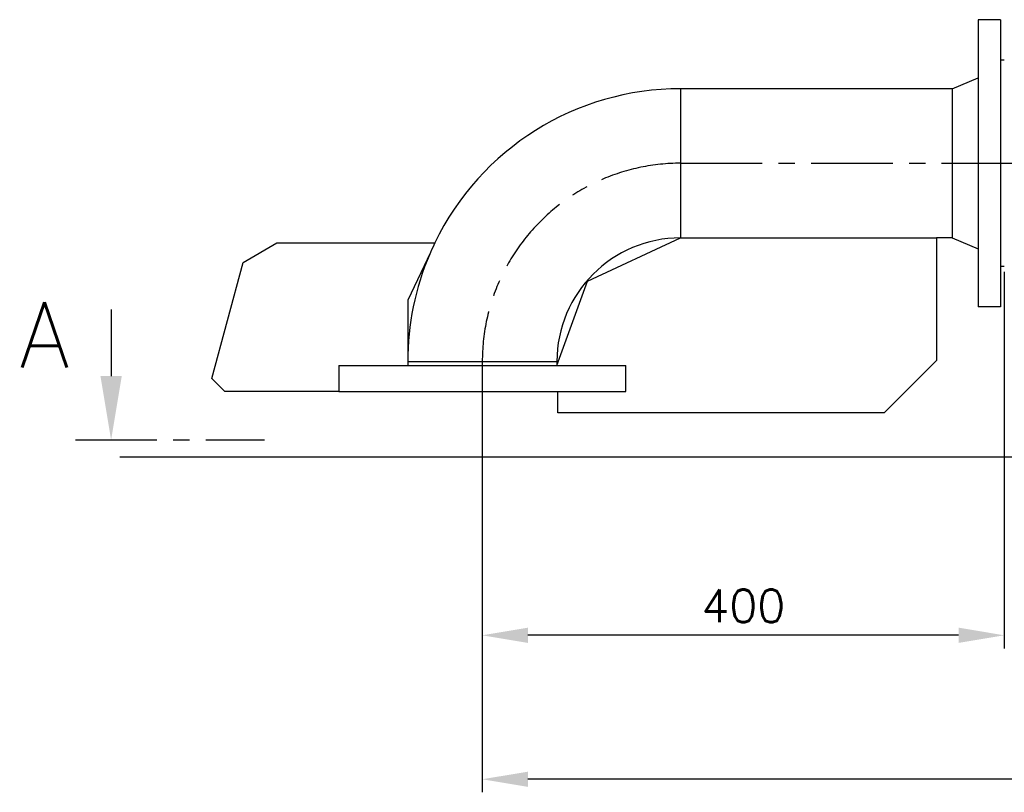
# Model space of a CAD drawing. Header units: millimetres. Extents: x 0 to 5940, y 0 to 4200.
# Tile 22 of 47: x 1314 to 2069, y 2365 to 2957. Entities that reach past the tile are written whole.
import ezdxf

# ---------------------------------------------------------------- set-up
doc = ezdxf.new("R2010")
doc.units = ezdxf.units.MM
doc.header["$LTSCALE"] = 50
doc.linetypes.add('MITTE', pattern=[2, 1.25, -0.25, 0.25, -0.25])
doc.layers.get('DEFPOINTS').update_dxf_attribs({"linetype": 'CONTINUOUS'})
for name, color, linetype in [('02-LINIE-035', 2, 'CONTINUOUS'), ('03-LINIE-050', 3, 'CONTINUOUS'), ('05-ACHSE', 1, 'MITTE'), ('06-MASSE1', 1, 'CONTINUOUS'), ('12-TEXT-050', 3, 'CONTINUOUS')]:
    doc.layers.add(name, color=color, linetype=linetype)
doc.styles.add('ACA_NORM', font='ROMANS.SHX')
doc.dimstyles.new('1-10', dxfattribs={"dimscale": 10, "dimtxt": 2.5, "dimasz": 3.5, "dimexe": 1, "dimexo": 0, "dimgap": 1, "dimtad": 1, "dimdec": 0, "dimzin": 0, "dimtxsty": 'ACA_NORM', "dimcen": 0, "dimadec": 0, "dimazin": 0, "dimtfac": 2.4, "dimtdec": 0, "dimtmove": 0, "dimatfit": 3, "dimfxl": 1, "dimtolj": 1, "dimtzin": 0, "dimarcsym": 0})

# ---------------------------------------------------------------- blocks, each defined once
blk = doc.blocks.new('*D2')
at = {"layer": '06-MASSE1', "color": 0, "lineweight": -2}
for p, q in [((4332.2, 2742.08), (4332.2, 2364.59)), ((1668.78, 2662.77), (1668.78, 2364.59)), ((4297.2, 2374.59), (1703.78, 2374.59))]:
    blk.add_line(p, q, dxfattribs=at)
at = {"layer": '06-MASSE1', "color": 0}
for points in [[(1703.78, 2380.42), (1703.78, 2368.76), (1668.78, 2374.59)], [(4297.2, 2380.42), (4297.2, 2368.76), (4332.2, 2374.59)]]:
    blk.add_solid(points, dxfattribs=at)
at = {"layer": 'DEFPOINTS', "color": 0}
for p in [(4332.2, 2742.08), (1668.78, 2662.77), (1668.78, 2374.59)]:
    blk.add_point(p, dxfattribs=at)
at = {"layer": '06-MASSE1', "color": 0, "insert": (3000.49, 2397.09), "char_height": 25, "attachment_point": 5, "style": 'ACA_NORM'}
blk.add_mtext('\\A1;2660', dxfattribs=at)
blk = doc.blocks.new('*D7')
at = {"layer": '06-MASSE1', "color": 0, "lineweight": -2}
for p, q in [((2068.78, 2763.32), (2068.78, 2474.89)), ((1668.78, 2528.38), (1668.78, 2474.89)), ((2033.78, 2484.89), (1703.78, 2484.89))]:
    blk.add_line(p, q, dxfattribs=at)
at = {"layer": '06-MASSE1', "color": 0}
for points in [[(1703.78, 2490.73), (1703.78, 2479.06), (1668.78, 2484.89)], [(2033.78, 2490.73), (2033.78, 2479.06), (2068.78, 2484.89)]]:
    blk.add_solid(points, dxfattribs=at)
at = {"layer": 'DEFPOINTS', "color": 0}
for p in [(2068.78, 2763.32), (1668.78, 2528.38), (1668.78, 2484.89)]:
    blk.add_point(p, dxfattribs=at)
at = {"layer": '06-MASSE1', "color": 0, "insert": (1868.78, 2507.39), "char_height": 25, "attachment_point": 5, "style": 'ACA_NORM'}
blk.add_mtext('\\A1;400', dxfattribs=at)

msp = doc.modelspace()

# ---------------------------------------------------------------- linework, layer by layer
at = {"layer": '02-LINIE-035'}
for p, q in [((2048.78, 2956.58), (2048.78, 2736.58)), ((2065.78, 2956.58), (2048.78, 2956.58)), ((2065.78, 2956.58), (2065.78, 2736.58)), ((2068.78, 2925.58), (2065.78, 2925.58)), ((2028.78, 2903.73), (2048.78, 2912.08)), ((1820.78, 2903.73), (1820.78, 2789.43)), ((2028.78, 2903.73), (1820.78, 2903.73)), ((2028.78, 2903.73), (2028.78, 2789.43)), ((1485.48, 2770.58), (1511.46, 2785.58)), ((1511.46, 2785.58), (1632.52, 2785.58)), ((1749.43, 2756.17), (1820.78, 2789.43)), ((1820.78, 2789.43), (2016.78, 2789.43)), ((2016.78, 2789.43), (2016.78, 2695.43)), ((2028.78, 2789.43), (2016.78, 2789.43)), ((2028.78, 2789.43), (2048.78, 2781.08)), ((1629.18, 2778.32), (1611.63, 2741.58)), ((1461.63, 2681.58), (1485.48, 2770.58)), ((2068.78, 2767.58), (2065.78, 2767.58)), ((1725.93, 2691.58), (1749.43, 2756.17)), ((1611.63, 2741.58), (1611.63, 2691.58)), ((1384.38, 2734.55), (1384.38, 2683.55)), ((2065.78, 2736.58), (2048.78, 2736.58)), ((1611.63, 2694.58), (1725.93, 2694.58)), ((1725.93, 2694.58), (1725.93, 2691.58)), ((2016.78, 2695.43), (1976.78, 2655.43)), ((1558.78, 2691.58), (1558.78, 2671.58)), ((1558.81, 2691.58), (1558.78, 2691.58)), ((1558.81, 2691.58), (1778.67, 2691.58)), ((1778.78, 2691.58), (1778.67, 2691.58)), ((1778.78, 2671.58), (1778.78, 2691.58)), ((1471.63, 2671.58), (1461.63, 2681.58)), ((1558.78, 2671.58), (1471.63, 2671.58)), ((1558.78, 2671.58), (1778.67, 2671.58)), ((1726.78, 2655.43), (1726.78, 2671.58)), ((1778.67, 2671.58), (1778.78, 2671.58)), ((1976.78, 2655.43), (1726.78, 2655.43))]:
    msp.add_line(p, q, dxfattribs=at)
at = {"layer": '02-LINIE-035', "linetype": 'MITTE'}
msp.add_line((1356.97, 2634.55), (1501.79, 2634.55), dxfattribs=at)
at = {"layer": '02-LINIE-035'}
for radius, start, end in [(209.15, 90, 154.2087), (209.1, 154.20145, 156.3917), (94.85, 90, 180), (209.15, 156.79415, 180)]:
    msp.add_arc((1820.78, 2694.58), radius, start, end, dxfattribs=at)
msp.add_solid([(1392.55, 2683.55), (1376.22, 2683.55), (1384.38, 2634.55)], dxfattribs=at)
at = {"layer": '03-LINIE-050'}
msp.add_line((1391.03, 2621.58), (4502.48, 2621.58), dxfattribs=at)
at = {"layer": '05-ACHSE'}
for p, q in [((1820.78, 2846.58), (2945.76, 2846.58)), ((1668.78, 2694.58), (1668.78, 2652.59))]:
    msp.add_line(p, q, dxfattribs=at)
msp.add_arc((1820.78, 2694.58), 152, 90, 180, dxfattribs=at)

# ---------------------------------------------------------------- texts
at = {"layer": '12-TEXT-050', "style": 'ACA_NORM'}
msp.add_text('A', height=50, dxfattribs=at).set_placement((1314.06, 2690.02))

# ---------------------------------------------------------------- dimensions: what is measured, and where the dimension line sits
at = {"layer": '06-MASSE1'}
dim = msp.add_linear_dim(base=(1668.78, 2484.89), p1=(2068.78, 2763.32), p2=(1668.78, 2528.38), dimstyle='1-10', dxfattribs=at)
dim.commit()
dim.dimension.update_dxf_attribs({"geometry": '*D7', "text_midpoint": (1868.78, 2507.39)})
dim = msp.add_linear_dim(base=(1668.78, 2374.59), p1=(4332.2, 2742.08), p2=(1668.78, 2662.77), dimstyle='1-10', override={"dimrnd": 10}, dxfattribs=at)
dim.commit()
dim.dimension.update_dxf_attribs({"geometry": '*D2', "text_midpoint": (3000.49, 2397.09)})

doc.saveas('drawing.dxf')
